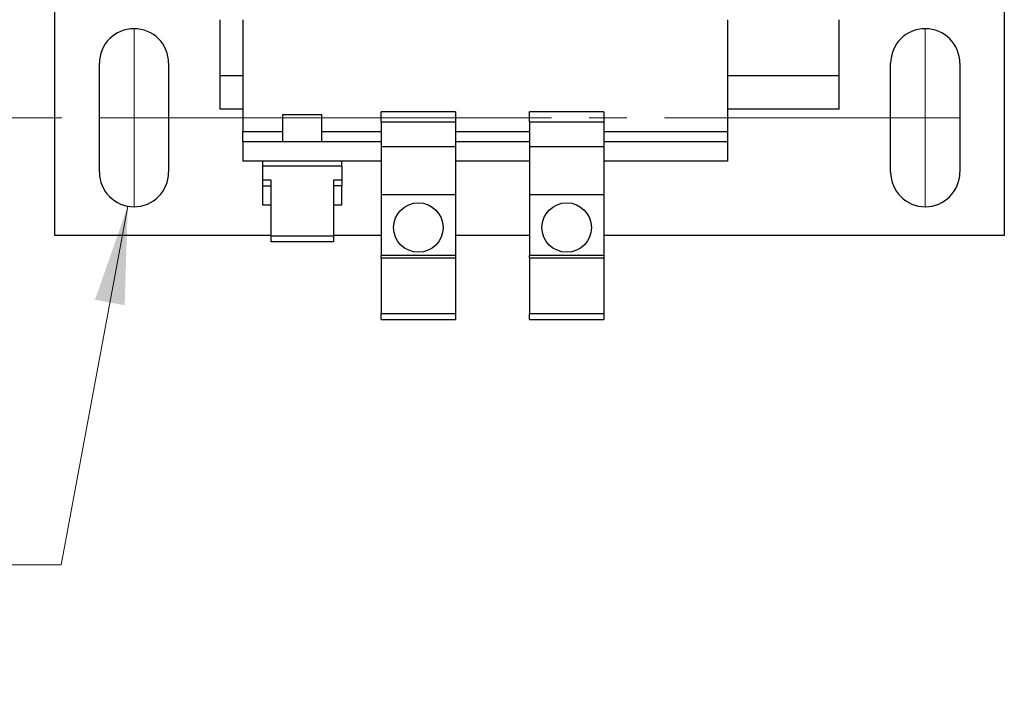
# Model space of a CAD drawing. Header units: millimetres. Extents: x 19 to 819, y 19 to 629.
# Tile 3 of 15: x 163 to 263, y 399 to 467. Entities that reach past the tile are written whole.
import ezdxf

# ---------------------------------------------------------------- set-up
doc = ezdxf.new("R2010")
doc.units = ezdxf.units.MM
doc.header["$LTSCALE"] = 3
doc.linetypes.add('SLD-Center', pattern=[19.05, 15.24, -1.27, 1.27, -1.27])
doc.linetypes.add('SLD-Solid', pattern=[0])
doc.styles.add('SLDTEXTSTYLE0', font='VERDANA.TTF')
doc.dimstyles.new('SLDDIMSTYLE1', dxfattribs={"dimtxt": 6.474023, "dimasz": 9.906, "dimexe": 0, "dimexo": 0.0625, "dimgap": 1.618506, "dimtad": 0, "dimtih": 1, "dimtoh": 1, "dimrnd": 1e-09, "dimzin": 12, "dimdsep": 46, "dimtxsty": 'SLDTEXTSTYLE0', "dimsah": 1, "dimcen": 0.09, "dimadec": 0, "dimazin": 3, "dimtfac": 1, "dimtofl": 0, "dimtmove": 0, "dimatfit": 3, "dimfxl": 0, "dimfrac": 2, "dimtolj": 1, "dimtzin": 12, "dimarcsym": 0})
doc.dimstyles.new('SLDDIMSTYLE4', dxfattribs={"dimtxt": 6.474023, "dimasz": 9.906, "dimexe": 0, "dimexo": 0.0625, "dimgap": 1.618506, "dimtad": 0, "dimtih": 1, "dimtoh": 1, "dimrnd": 1e-09, "dimzin": 4, "dimdsep": 46, "dimtxsty": 'SLDTEXTSTYLE0', "dimsah": 1, "dimcen": 0, "dimadec": 0, "dimazin": 1, "dimtfac": 1, "dimtofl": 0, "dimtmove": 0, "dimatfit": 3, "dimfxl": 0, "dimfrac": 2, "dimtolj": 1, "dimtzin": 12, "dimarcsym": 0})

# ---------------------------------------------------------------- blocks, each defined once
blk = doc.blocks.new('_D_7')
at = {"color": 7, "linetype": 'SLD-Solid', "lineweight": 0}
for p, q in [((167.297, 533.288), (127.087, 533.288)), ((136.612, 533.288), (136.612, 506.973)), ((126.993, 495.234), (124.819, 495.234)), ((124.819, 495.234), (124.819, 484.945)), ((146.231, 495.234), (148.405, 495.234)), ((148.405, 495.234), (148.405, 484.945)), ((124.819, 484.945), (126.993, 484.945)), ((148.405, 484.945), (146.231, 484.945)), ((136.612, 457.088), (136.612, 483.496)), ((167.297, 457.088), (127.087, 457.088))]:
    blk.add_line(p, q, dxfattribs=at)
at = {"color": 7, "linetype": 'SLD-Solid', "lineweight": 18}
for points in [[(136.612, 533.288), (135.088, 523.382), (138.136, 523.382)], [(136.612, 457.088), (138.136, 466.994), (135.088, 466.994)]]:
    blk.add_solid(points, dxfattribs=at)
at = {"color": 7, "linetype": 'SLD-Solid', "lineweight": 18, "char_height": 6.35, "attachment_point": 1, "style": 'SLDTEXTSTYLE0'}
for s, insert in [('76.2', (126.993, 504.749)), ('3.00', (126.993, 493.01))]:
    blk.add_mtext(s, dxfattribs=dict(at, insert=insert))
blk = doc.blocks.new('_D_9')
at = {"color": 7, "linetype": 'SLD-Solid', "lineweight": 0}
for p, q in [((173.969, 448.146), (167.249, 411.893)), ((122.231, 421.295), (120.057, 421.295)), ((120.057, 421.295), (120.057, 411.006)), ((141.469, 421.295), (143.643, 421.295)), ((143.643, 421.295), (143.643, 411.006)), ((167.249, 411.893), (150.58, 411.893)), ((120.057, 411.006), (122.231, 411.006)), ((143.643, 411.006), (141.469, 411.006))]:
    blk.add_line(p, q, dxfattribs=at)
at = {"color": 7, "linetype": 'SLD-Solid', "lineweight": 18}
blk.add_solid([(173.969, 448.146), (170.665, 438.684), (173.662, 438.128)], dxfattribs=at)
at = {"color": 7, "linetype": 'SLD-Solid', "lineweight": 18, "char_height": 6.35, "attachment_point": 1, "style": 'SLDTEXTSTYLE0'}
for s, insert in [('%%c', (120.037, 430.809)), ('7.0', (129.811, 430.809)), ('0.28', (122.231, 419.071)), ('X4', (126.259, 407.332))]:
    blk.add_mtext(s, dxfattribs=dict(at, insert=insert))

msp = doc.modelspace()

# ---------------------------------------------------------------- linework, layer by layer
for p, q in [((166.612, 445.188), (166.612, 473.188)), ((262.612, 473.188), (262.612, 445.188)), ((183.312, 461.338), (183.312, 466.999)), ((185.612, 466.999), (185.612, 455.688)), ((234.612, 466.999), (234.612, 455.688)), ((245.912, 461.338), (245.912, 466.999)), ((171.107, 451.588), (171.107, 462.588)), ((178.107, 462.588), (178.107, 451.588)), ((251.117, 451.588), (251.117, 462.588)), ((258.117, 462.588), (258.117, 451.588)), ((185.612, 461.338), (183.312, 461.338)), ((183.312, 457.938), (183.312, 461.338)), ((245.912, 461.338), (234.612, 461.338)), ((245.912, 457.938), (245.912, 461.338)), ((185.612, 457.938), (183.312, 457.938)), ((189.612, 457.388), (189.612, 454.688)), ((193.612, 457.388), (189.612, 457.388)), ((193.612, 454.688), (193.612, 457.388)), ((207.112, 457.67), (199.612, 457.67)), ((199.612, 456.688), (199.612, 457.67)), ((207.112, 457.67), (207.112, 456.688)), ((222.112, 457.67), (214.612, 457.67)), ((214.612, 456.688), (214.612, 457.67)), ((222.112, 457.67), (222.112, 456.688)), ((245.912, 457.938), (234.612, 457.938)), ((199.612, 456.688), (207.112, 456.688)), ((199.612, 456.688), (199.612, 454.188)), ((207.112, 456.688), (207.112, 454.188)), ((214.612, 456.688), (222.112, 456.688)), ((214.612, 456.688), (214.612, 454.188)), ((222.112, 456.688), (222.112, 454.188)), ((185.612, 454.688), (185.612, 455.688)), ((185.612, 455.688), (189.612, 455.688)), ((193.612, 455.688), (199.612, 455.688)), ((207.112, 455.688), (214.612, 455.688)), ((222.112, 455.688), (234.612, 455.688)), ((234.612, 455.688), (234.612, 454.688)), ((185.612, 454.688), (199.612, 454.688)), ((185.612, 454.688), (185.612, 452.688)), ((199.612, 454.188), (207.112, 454.188)), ((199.612, 454.188), (199.612, 449.338)), ((207.112, 454.688), (214.612, 454.688)), ((207.112, 454.188), (207.112, 449.338)), ((214.612, 454.188), (222.112, 454.188)), ((214.612, 454.188), (214.612, 449.338)), ((222.112, 454.688), (234.612, 454.688)), ((222.112, 454.188), (222.112, 449.338)), ((234.612, 454.688), (234.612, 452.688)), ((199.612, 452.688), (185.612, 452.688)), ((187.612, 452.688), (187.612, 452.188)), ((187.612, 452.188), (187.612, 450.773)), ((195.612, 452.188), (187.612, 452.188)), ((195.612, 452.188), (195.612, 452.688)), ((195.612, 452.188), (195.612, 450.773)), ((214.612, 452.688), (207.112, 452.688)), ((234.612, 452.688), (222.112, 452.688)), ((188.462, 450.773), (187.612, 450.773)), ((187.612, 450.773), (187.612, 450.208)), ((187.612, 450.208), (187.612, 448.288)), ((187.612, 450.208), (188.462, 450.208)), ((188.462, 445.116), (188.462, 450.773)), ((195.612, 450.773), (194.762, 450.773)), ((194.762, 450.773), (194.762, 445.116)), ((195.612, 450.208), (194.762, 450.208)), ((195.612, 450.773), (195.612, 450.208)), ((195.612, 448.288), (195.612, 450.208)), ((199.612, 449.338), (207.112, 449.338)), ((199.612, 449.338), (199.612, 443.167)), ((207.112, 449.338), (207.112, 443.167)), ((214.612, 449.338), (222.112, 449.338)), ((214.612, 449.338), (214.612, 443.167)), ((222.112, 449.338), (222.112, 443.167)), ((187.612, 448.288), (188.462, 448.288)), ((194.762, 448.288), (195.612, 448.288)), ((188.462, 445.188), (166.612, 445.188)), ((194.762, 445.116), (188.462, 445.116)), ((188.462, 444.551), (188.462, 445.116)), ((199.612, 445.188), (194.762, 445.188)), ((194.762, 445.116), (194.762, 444.551)), ((214.612, 445.188), (207.112, 445.188)), ((262.612, 445.188), (222.112, 445.188)), ((194.762, 444.551), (188.462, 444.551)), ((207.112, 443.167), (199.612, 443.167)), ((199.612, 442.938), (199.612, 443.167)), ((207.112, 443.167), (207.112, 442.938)), ((222.112, 443.167), (214.612, 443.167)), ((214.612, 442.938), (214.612, 443.167)), ((222.112, 443.167), (222.112, 442.938)), ((199.612, 442.938), (207.112, 442.938)), ((199.612, 442.938), (199.612, 437.291)), ((207.112, 442.938), (207.112, 437.291)), ((214.612, 442.938), (222.112, 442.938)), ((214.612, 442.938), (214.612, 437.291)), ((222.112, 442.938), (222.112, 437.291)), ((199.612, 437.291), (207.112, 437.291)), ((199.612, 436.688), (199.612, 437.291)), ((207.112, 437.291), (207.112, 436.688)), ((214.612, 437.291), (222.112, 437.291)), ((214.612, 436.688), (214.612, 437.291)), ((222.112, 437.291), (222.112, 436.688)), ((199.612, 436.688), (207.112, 436.688)), ((214.612, 436.688), (222.112, 436.688))]:
    msp.add_line(p, q)
at = {"color": 7, "linetype": 'SLD-Center', "lineweight": 18}
for p, q in [((174.607, 466.088), (174.607, 448.088)), ((254.617, 466.088), (254.617, 448.088)), ((171.107, 457.088), (258.117, 457.088))]:
    msp.add_line(p, q, dxfattribs=at)
for centre in [(203.362, 445.988), (218.362, 445.988)]:
    msp.add_circle(centre, 2.5)
for centre, start, end in [((174.607, 462.588), 0, 180), ((254.617, 462.588), 0, 180), ((174.607, 451.588), 180, 0), ((254.617, 451.588), 180, 0)]:
    msp.add_arc(centre, 3.5, start, end)

# ---------------------------------------------------------------- dimensions: what is measured, and where the dimension line sits
at = {"color": 7, "linetype": 'SLD-Solid', "lineweight": 18}
dim = msp.add_linear_dim(base=(136.612, 457.088), p1=(171.107, 533.288), p2=(171.107, 457.088), angle=90, dimstyle='SLDDIMSTYLE1', dxfattribs=at)
dim.commit()
dim.dimension.update_dxf_attribs({"geometry": '_D_7', "text_midpoint": (136.612, 495.234), "dimtype": 160})
dim = msp.add_diameter_dim_2p(p1=(175.245, 455.029), p2=(173.969, 448.146), text='<>\\PX4', dimstyle='SLDDIMSTYLE4', dxfattribs=at)
dim.commit()
dim.dimension.update_dxf_attribs({"geometry": '_D_9', "text_midpoint": (131.85, 415.239), "dimtype": 163})

doc.saveas('drawing.dxf')
